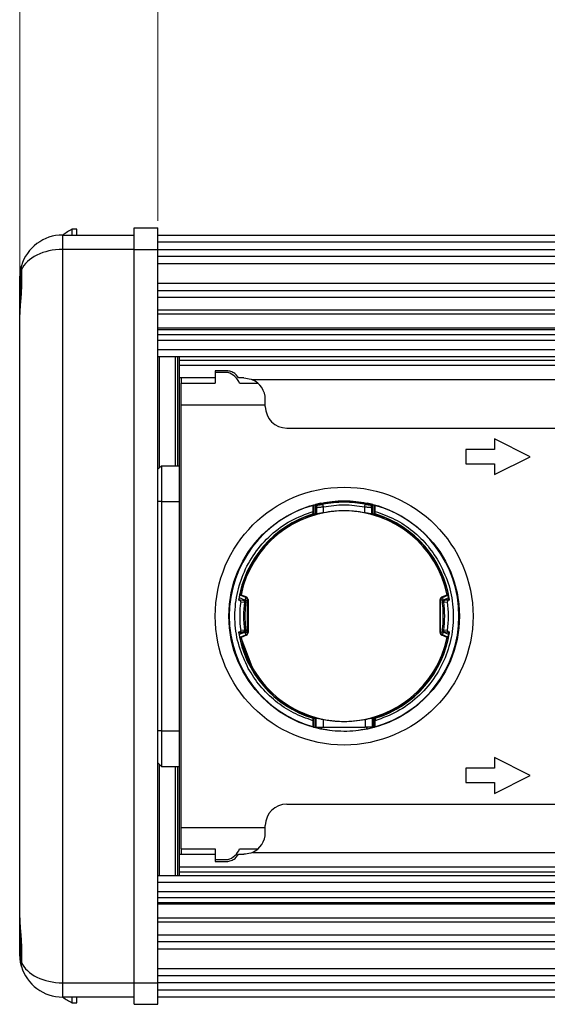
# Model space of a CAD drawing. Header units: millimetres. Extents: x 3 to 429, y 3 to 277.
# Tile 2 of 35: x 52 to 70, y 86 to 121. Entities that reach past the tile are written whole.
import ezdxf

# ---------------------------------------------------------------- set-up
doc = ezdxf.new("R2010")
doc.units = ezdxf.units.MM
doc.styles.add('SLDTEXTSTYLE0', font='TXT', dxfattribs={"width": 0.75})
doc.dimstyles.new('SLDDIMSTYLE0', dxfattribs={"dimtxt": 3.175, "dimasz": 3.556, "dimexe": 0, "dimexo": 0.0625, "dimgap": 0.79375, "dimtad": 0, "dimtih": 1, "dimtoh": 1, "dimlfac": 2, "dimrnd": 1e-09, "dimzin": 4, "dimdsep": 46, "dimtxsty": 'SLDTEXTSTYLE0', "dimblk1": 'CLOSED', "dimblk2": 'CLOSED', "dimsah": 1, "dimcen": 0.09, "dimadec": 0, "dimazin": 1, "dimtfac": 1, "dimtofl": 0, "dimtmove": 0, "dimatfit": 3, "dimldrblk": 'CLOSED', "dimfxl": 1, "dimfrac": 2, "dimtolj": 1, "dimtzin": 12, "dimarcsym": 0})

# ---------------------------------------------------------------- blocks, each defined once
blk = doc.blocks.new('_Closed')
at = {"color": 0, "linetype": 'ByBlock', "lineweight": -2}
for p, q in [((-1, 0.166667), (0, 0)), ((-1, 0.166667), (-1, -0.166667)), ((0, 0), (-1, -0.166667)), ((0, 0), (-1, 0))]:
    blk.add_line(p, q, dxfattribs=at)
blk = doc.blocks.new('_D')
at = {"color": 7, "linetype": 'Continuous', "lineweight": 0}
for p, q in [((56.752, 113.835), (56.752, 136.59)), ((201.752, 113.835), (201.752, 136.59)), ((56.752, 135.59), (115.046, 135.59)), ((201.752, 135.59), (141.897, 135.59))]:
    blk.add_line(p, q, dxfattribs=at)
at = {"color": 7, "linetype": 'Continuous', "lineweight": 18, "xscale": 3.556, "yscale": 3.556, "rotation": 180}
blk.add_blockref('_Closed', (56.752, 135.59, -7.125), dxfattribs=at)
at = {"color": 7, "linetype": 'Continuous', "lineweight": 18, "xscale": 3.556, "yscale": 3.556}
blk.add_blockref('_Closed', (201.752, 135.59, -7.125), dxfattribs=at)
at = {"color": 7, "linetype": 'Continuous', "lineweight": 18, "char_height": 3.175, "attachment_point": 1, "style": 'SLDTEXTSTYLE0'}
for s, insert in [('290.00', (122.02, 139.683)), ('ACTIVE AREA', (115.046, 134.642))]:
    blk.add_mtext(s, dxfattribs=dict(at, insert=insert))
blk = doc.blocks.new('_D_2')
at = {"color": 7, "linetype": 'Continuous', "lineweight": 0}
for p, q in [((51.927, 111.563), (51.927, 154.59)), ((206.577, 111.563), (206.577, 154.59)), ((51.927, 153.59), (122.02, 153.59)), ((206.577, 153.59), (134.923, 153.59))]:
    blk.add_line(p, q, dxfattribs=at)
at = {"color": 7, "linetype": 'Continuous', "lineweight": 18, "xscale": 3.556, "yscale": 3.556, "rotation": 180}
blk.add_blockref('_Closed', (51.927, 153.59, -7.125), dxfattribs=at)
at = {"color": 7, "linetype": 'Continuous', "lineweight": 18, "xscale": 3.556, "yscale": 3.556}
blk.add_blockref('_Closed', (206.577, 153.59, -7.125), dxfattribs=at)
at = {"color": 7, "linetype": 'Continuous', "lineweight": 18, "insert": (122.02, 155.163), "char_height": 3.175, "attachment_point": 1, "style": 'SLDTEXTSTYLE0'}
blk.add_mtext('309.30', dxfattribs=at)

msp = doc.modelspace()

# ---------------------------------------------------------------- linework, layer by layer
at = {"color": 7, "linetype": 'Continuous', "lineweight": 25}
for p, q in [((53.9274, 113.535), (53.7624, 113.535)), ((53.7624, 113.335), (53.7624, 113.535)), ((53.9274, 113.335), (53.9274, 113.535)), ((55.9274, 113.585), (56.7524, 113.585)), ((53.4274, 113.335), (53.4274, 112.835)), ((53.4274, 113.335), (55.9274, 113.335)), ((55.9274, 112.835), (55.9274, 113.335)), ((56.7524, 113.085), (56.7524, 113.335)), ((56.7524, 113.335), (201.7524, 113.335)), ((56.7524, 112.835), (56.7524, 113.085)), ((201.7524, 113.085), (56.7524, 113.085)), ((53.4274, 112.835), (53.4274, 87.235)), ((55.9274, 112.835), (53.4274, 112.835)), ((55.9274, 112.8353), (56.7524, 112.8353)), ((55.9274, 87.2346), (55.9274, 112.8353)), ((56.7524, 87.2346), (56.7524, 112.8353)), ((56.7524, 112.835), (201.7524, 112.835)), ((201.7524, 112.585), (56.7524, 112.585)), ((51.9581, 112.081), (51.9581, 111.635)), ((51.9889, 112.1183), (51.9889, 111.635)), ((201.7524, 112.335), (56.7524, 112.335)), ((51.9274, 111.635), (51.9274, 111.835)), ((51.9274, 111.835), (51.9581, 111.835)), ((51.9274, 110.5625), (51.9274, 111.635)), ((51.9274, 111.635), (51.9581, 111.635)), ((51.9889, 111.635), (51.9582, 111.635)), ((56.7524, 111.655), (201.7524, 111.655)), ((56.7524, 111.405), (201.7524, 111.405)), ((201.7524, 111.155), (56.7524, 111.155)), ((56.7524, 110.7236), (201.7524, 110.7236)), ((51.9274, 89.5074), (51.9274, 110.5625)), ((201.7524, 110.5687), (56.7524, 110.5687)), ((56.7524, 110.092), (201.7524, 110.092)), ((56.7524, 110.0352), (201.7524, 110.0352)), ((56.7524, 109.8684), (201.7524, 109.8684)), ((201.7524, 109.6519), (56.7524, 109.6519)), ((56.7524, 109.335), (201.7524, 109.335)), ((201.7524, 109.085), (56.7524, 109.085)), ((56.7966, 109.085), (56.7966, 105.2042)), ((57.3674, 105.285), (57.3674, 109.085)), ((57.4427, 105.285), (57.4427, 109.085)), ((57.5024, 108.9699), (57.5024, 109.085)), ((57.5024, 108.9699), (201.5024, 108.9699)), ((57.5024, 108.7842), (57.5024, 108.9699)), ((57.5024, 108.3475), (57.5024, 108.7842)), ((201.5024, 108.7842), (57.5024, 108.7842)), ((58.7524, 108.3475), (57.5024, 108.3475)), ((57.5024, 91.7225), (57.5024, 108.3475)), ((57.5649, 108.3475), (57.5649, 108.16)), ((59.1899, 108.5975), (58.7524, 108.5975)), ((58.7524, 108.5975), (58.7524, 108.3475)), ((59.1899, 108.535), (58.7524, 108.535)), ((58.7524, 108.3475), (58.7524, 108.16)), ((59.7524, 108.3475), (59.5649, 108.3475)), ((201.5024, 108.285), (60.0521, 108.285)), ((57.5649, 108.16), (58.7524, 108.16)), ((57.5649, 107.41), (57.5649, 108.16)), ((59.6024, 108.16), (60.2485, 108.16)), ((60.5024, 107.3475), (60.5024, 107.5975)), ((57.5649, 92.66), (57.5649, 107.41)), ((57.5649, 107.41), (60.5024, 107.41)), ((61.2524, 106.5975), (200.8774, 106.5975)), ((68.5024, 106.2225), (68.5024, 105.8475)), ((69.7524, 105.5975), (68.5024, 106.2225)), ((68.5024, 105.8475), (67.5024, 105.8475)), ((67.5024, 105.8475), (67.5024, 105.3475)), ((68.5024, 104.9725), (69.7524, 105.5975)), ((56.8774, 105.285), (56.7524, 105.16)), ((56.8774, 105.285), (56.8774, 104.035)), ((56.8774, 105.285), (57.5024, 105.285)), ((67.5024, 105.3475), (68.5024, 105.3475)), ((68.5024, 105.3475), (68.5024, 104.9725)), ((56.8774, 104.035), (56.7524, 104.035)), ((56.8774, 104.035), (57.5024, 104.035)), ((56.8774, 104.035), (56.8774, 96.035)), ((62.1999, 103.5972), (62.1999, 103.9127)), ((62.2498, 103.6107), (62.2498, 103.9268)), ((62.2524, 103.8299), (62.2849, 103.8175)), ((62.2849, 103.8175), (62.2849, 103.5964)), ((62.3293, 103.927), (62.3622, 103.9148)), ((62.4437, 103.9716), (62.4437, 103.9523)), ((62.534, 103.6426), (62.534, 103.8414)), ((63.9708, 103.6426), (63.9708, 103.8414)), ((64.0611, 103.9523), (64.0611, 103.9716)), ((64.1426, 103.9148), (64.1755, 103.927)), ((64.2199, 103.8175), (64.2524, 103.8299)), ((64.2199, 103.5964), (64.2199, 103.8175)), ((64.2549, 103.6107), (64.2549, 103.9268)), ((64.3049, 103.9127), (64.3049, 103.5972)), ((62.1683, 103.5987), (62.1683, 103.6885)), ((62.2524, 103.6114), (62.2524, 103.6076)), ((62.2849, 103.5964), (62.2524, 103.6076)), ((64.2524, 103.6076), (64.2199, 103.5964)), ((64.2524, 103.6076), (64.2524, 103.6114)), ((64.3365, 103.5987), (64.3365, 103.6885)), ((59.6295, 100.768), (59.6529, 100.7805)), ((59.8207, 100.6888), (59.6295, 100.768)), ((59.6529, 100.7805), (59.6539, 100.78)), ((59.6539, 100.78), (59.8402, 100.7018)), ((59.8402, 100.7018), (59.8207, 100.6888)), ((66.6646, 100.7018), (66.8508, 100.78)), ((66.6646, 100.7018), (66.6841, 100.6888)), ((66.6841, 100.6888), (66.8753, 100.768)), ((66.8508, 100.78), (66.8519, 100.7805)), ((59.5694, 100.6183), (59.782, 100.5846)), ((59.5898, 100.5897), (59.5694, 100.5929)), ((59.7462, 100.5814), (59.5898, 100.5897)), ((59.7825, 100.5965), (59.6059, 100.6697)), ((59.6433, 100.534), (59.7763, 100.5268)), ((59.8207, 100.6888), (59.7825, 100.5965)), ((59.7825, 100.5844), (59.7825, 100.5965)), ((59.821, 100.5275), (59.8237, 100.5279)), ((59.8231, 100.527), (59.8232, 100.5412)), ((59.8824, 100.5965), (59.9015, 100.6093)), ((59.8824, 99.4734), (59.8824, 100.5965)), ((59.9015, 100.6093), (59.9015, 99.4606)), ((66.6033, 99.4606), (66.6033, 100.6093)), ((66.6224, 100.5965), (66.6033, 100.6093)), ((66.6224, 99.4734), (66.6224, 100.5965)), ((66.6838, 100.5275), (66.681, 100.5279)), ((66.6816, 100.5415), (66.6817, 100.527)), ((66.7223, 100.5965), (66.6841, 100.6888)), ((66.8989, 100.6697), (66.7223, 100.5965)), ((66.7223, 100.5965), (66.7223, 100.5844)), ((66.9354, 100.6183), (66.7228, 100.5846)), ((66.7285, 100.5268), (66.8615, 100.534)), ((66.915, 100.5897), (66.7586, 100.5814)), ((66.9354, 100.5929), (66.915, 100.5897)), ((59.5694, 99.4516), (59.782, 99.4853)), ((59.5694, 99.477), (59.5898, 99.4803)), ((59.5898, 99.4803), (59.7462, 99.4886)), ((59.6059, 99.4002), (59.7825, 99.4734)), ((59.6295, 99.3019), (59.8207, 99.3811)), ((59.7763, 99.5431), (59.6433, 99.5359)), ((59.8402, 99.3681), (59.6539, 99.2899)), ((59.7825, 99.4734), (59.7825, 99.4855)), ((59.7825, 99.4734), (59.8824, 99.4734)), ((59.8207, 99.3811), (59.8402, 99.3681)), ((59.821, 99.5425), (59.8237, 99.542)), ((59.8232, 99.5284), (59.8231, 99.5429)), ((59.8824, 99.4734), (59.9015, 99.4606)), ((66.6033, 99.4606), (66.6224, 99.4734)), ((66.7223, 99.4734), (66.6224, 99.4734)), ((66.6841, 99.3811), (66.6646, 99.3681)), ((66.8508, 99.2899), (66.6646, 99.3681)), ((66.6838, 99.5425), (66.681, 99.542)), ((66.6817, 99.5429), (66.6816, 99.5287)), ((66.8753, 99.3019), (66.6841, 99.3811)), ((66.7223, 99.4855), (66.7223, 99.4734)), ((66.7223, 99.4734), (66.8989, 99.4002)), ((66.9354, 99.4516), (66.7228, 99.4853)), ((66.8615, 99.5359), (66.7285, 99.5431)), ((66.7586, 99.4886), (66.915, 99.4803)), ((66.915, 99.4803), (66.9354, 99.477)), ((59.6539, 99.2899), (59.6529, 99.2894)), ((59.6529, 99.2894), (60.0265, 98.2726)), ((66.8519, 99.2894), (66.8508, 99.2899)), ((66.8753, 99.3019), (66.8519, 99.2894)), ((62.1683, 96.3814), (62.1683, 96.4712)), ((62.1999, 96.4727), (62.1999, 96.1572)), ((62.2498, 96.4592), (62.2498, 96.1431)), ((62.2524, 96.4623), (62.2714, 96.4768)), ((62.2524, 96.4585), (62.2524, 96.4623)), ((62.2714, 96.4768), (62.2714, 96.162)), ((62.5211, 96.4299), (62.5211, 96.162)), ((63.9837, 96.4299), (63.9837, 96.162)), ((64.2334, 96.4768), (64.2524, 96.4623)), ((64.2334, 96.4768), (64.2334, 96.162)), ((64.2524, 96.4585), (64.2524, 96.4623)), ((64.2549, 96.4592), (64.2549, 96.1431)), ((64.3049, 96.4727), (64.3049, 96.1572)), ((64.3365, 96.4712), (64.3365, 96.3814)), ((56.8774, 96.035), (56.7524, 96.035)), ((56.8774, 96.035), (57.5024, 96.035)), ((56.8774, 96.035), (56.8774, 94.785)), ((62.2714, 96.162), (62.2524, 96.162)), ((62.4437, 96.162), (62.4437, 96.0983)), ((62.4742, 96.0919), (62.4742, 96.162)), ((62.5211, 96.162), (63.9837, 96.162)), ((64.0306, 96.162), (64.0306, 96.0919)), ((64.0611, 96.0983), (64.0611, 96.162)), ((64.2524, 96.162), (64.2334, 96.162)), ((56.8774, 94.785), (56.7524, 94.91)), ((56.7966, 94.8657), (56.7966, 90.985)), ((69.7524, 94.4725), (68.5024, 95.0975)), ((68.5024, 95.0975), (68.5024, 94.7225)), ((56.8774, 94.785), (57.5024, 94.785)), ((57.3674, 90.985), (57.3674, 94.785)), ((57.4427, 90.985), (57.4427, 94.785)), ((68.5024, 94.7225), (67.5024, 94.7225)), ((67.5024, 94.7225), (67.5024, 94.2225)), ((67.5024, 94.2225), (68.5024, 94.2225)), ((68.5024, 93.8475), (69.7524, 94.4725)), ((68.5024, 94.2225), (68.5024, 93.8475)), ((61.2524, 93.4725), (200.8774, 93.4725)), ((57.5649, 92.66), (60.5024, 92.66)), ((57.5649, 91.91), (57.5649, 92.66)), ((60.5024, 92.4725), (60.5024, 92.7225)), ((57.5649, 91.91), (58.7524, 91.91)), ((57.5649, 91.91), (57.5649, 91.7225)), ((58.7524, 91.91), (58.7524, 91.7225)), ((59.6024, 91.91), (60.2485, 91.91)), ((60.0521, 91.785), (201.5024, 91.785)), ((57.5024, 91.2857), (57.5024, 91.7225)), ((57.5024, 91.7225), (58.7524, 91.7225)), ((58.7524, 91.7225), (58.7524, 91.4725)), ((58.7524, 91.535), (59.1899, 91.535)), ((58.7524, 91.4725), (59.1899, 91.4725)), ((59.5649, 91.7225), (59.7524, 91.7225)), ((57.5024, 91.2857), (201.5024, 91.2857)), ((57.5024, 91.1), (57.5024, 91.2857)), ((201.5024, 91.1), (57.5024, 91.1)), ((57.5024, 90.985), (57.5024, 91.1)), ((56.7524, 90.985), (201.7524, 90.985)), ((201.7524, 90.735), (56.7524, 90.735)), ((56.7524, 90.418), (201.7524, 90.418)), ((201.7524, 90.2015), (56.7524, 90.2015)), ((56.7524, 90.0347), (201.7524, 90.0347)), ((201.7524, 89.9779), (56.7524, 89.9779)), ((51.9274, 88.435), (51.9274, 89.5074)), ((56.7524, 89.5012), (201.7524, 89.5012)), ((201.7524, 89.3463), (56.7524, 89.3463)), ((56.7524, 88.915), (201.7524, 88.915)), ((51.9274, 88.235), (51.9274, 88.435)), ((51.9274, 88.435), (51.9581, 88.435)), ((51.9581, 88.435), (51.9581, 87.9889)), ((51.9889, 88.435), (51.9582, 88.435)), ((51.9889, 88.435), (51.9889, 87.9516)), ((201.7524, 88.665), (56.7524, 88.665)), ((201.7524, 88.415), (56.7524, 88.415)), ((51.9274, 88.235), (51.9581, 88.235)), ((56.7524, 87.735), (201.7524, 87.735)), ((56.7524, 87.485), (201.7524, 87.485)), ((53.4274, 87.235), (53.4274, 86.735)), ((53.4274, 87.235), (55.9274, 87.235)), ((55.9274, 86.735), (55.9274, 87.235)), ((55.9274, 87.2346), (56.7524, 87.2346)), ((201.7524, 87.235), (56.7524, 87.235)), ((56.7524, 86.985), (56.7524, 87.235)), ((56.7524, 86.735), (56.7524, 86.985)), ((56.7524, 86.985), (201.7524, 86.985)), ((55.9274, 86.735), (53.4274, 86.735)), ((53.7624, 86.535), (53.7624, 86.735)), ((53.9274, 86.535), (53.9274, 86.735)), ((201.7524, 86.735), (56.7524, 86.735)), ((53.7624, 86.535), (53.9274, 86.535)), ((55.9274, 86.485), (56.7524, 86.485))]:
    msp.add_line(p, q, dxfattribs=at)
at = {"color": 7, "linetype": 'Continuous', "lineweight": 25, "flags": 128}
for points in [[(51.9274, 111.835), (51.9562, 112.1276), (51.9889, 112.26)], [(59.5881, 100.6153), (59.5904, 100.63), (59.6277, 100.8256)], [(66.9167, 100.6153), (66.9143, 100.63), (66.8771, 100.8256)], [(59.6277, 99.2443), (59.5904, 99.4399), (59.5881, 99.4546)], [(66.8771, 99.2443), (66.9143, 99.4399), (66.9167, 99.4546)], [(51.9889, 87.81), (51.9562, 87.9423), (51.9274, 88.235)]]:
    msp.add_lwpolyline(points, dxfattribs=at)
at = {"color": 7, "linetype": 'Continuous', "lineweight": 25}
for radius in [4.5, 4.025]:
    msp.add_circle((63.2524, 100.035), radius, dxfattribs=at)
for centre, radius, start, end in [((54.6906, 111.635), 2.1146, 116.03726, 126.49306), ((53.4274, 111.835), 1.5, 90, 163.54075), ((52.4581, 112.081), 0.5, 165.7582, 180), ((52.237, 112.1891), 0.2581, 164.06899, 195.93101), ((59.0198, 107.9335), 0.625, 21.24012, 74.2125), ((59.7524, 107.5975), 0.75, 0, 66.44354), ((61.2524, 107.3475), 0.75, 180, 270), ((63.2524, 100.035), 4.011, 105.52787, 254.47213), ((63.2524, 100.035), 4.0189, 101.60905, 104.44555), ((63.2524, 100.035), 3.9735, 79.31182, 100.68818), ((63.2524, 100.035), 4.0189, 75.55445, 78.39095), ((63.2524, 100.035), 4.011, 285.52787, 74.47213), ((63.2524, 100.035), 3.725, 106.91928, 171.38584), ((63.2524, 100.035), 3.6759, 11.7013, 168.2987), ((63.2524, 100.035), 3.6748, 11.69782, 168.30219), ((63.2524, 100.035), 3.7121, 105.62796, 164.09199), ((63.2524, 100.035), 3.7121, 15.90801, 74.37204), ((63.2524, 100.035), 3.725, 8.61416, 73.08072), ((63.2524, 100.035), 3.72, 166.13616, 171.00098), ((59.8013, 100.6095), 0.1002, 359.9054, 67.14314), ((66.7035, 100.6095), 0.1002, 112.85686, 180.0946), ((63.2524, 100.035), 3.72, 8.99902, 13.86384), ((63.2524, 100.035), 3.6434, 172.12777, 187.87223), ((63.2524, 100.035), 3.5107, 171.94652, 188.05348), ((63.2524, 100.035), 3.4639, 171.8182, 180), ((63.2524, 100.035), 3.4639, 351.82445, 8.20899), ((63.2524, 100.035), 3.5107, 351.94652, 8.05348), ((63.2524, 100.035), 3.6434, 352.12777, 7.87223), ((63.2524, 100.035), 3.4639, 180, 188.17117), ((63.2524, 100.035), 3.725, 188.61416, 253.08072), ((63.2524, 100.035), 3.72, 188.99902, 193.86384), ((59.8013, 99.4604), 0.1002, 292.85686, 0.0946), ((63.2524, 100.035), 3.725, 286.91928, 351.38584), ((66.7035, 99.4604), 0.1002, 179.9054, 247.14314), ((63.2524, 100.035), 3.72, 346.13616, 351.00098), ((63.2524, 100.035), 3.6748, 191.69782, 348.30219), ((63.2524, 100.035), 3.7121, 195.90801, 254.37204), ((63.2524, 100.035), 3.6759, 208.64789, 348.2987), ((63.2524, 100.035), 3.7121, 285.62796, 340.11804), ((63.2524, 100.035), 4.0189, 255.55445, 258.39095), ((63.2524, 100.035), 4.0189, 281.60905, 284.44555), ((61.2524, 92.7225), 0.75, 90, 180), ((59.7524, 92.4725), 0.75, 293.55646, 0), ((59.0198, 92.1364), 0.625, 285.7875, 338.75988), ((52.4581, 87.9889), 0.5, 180, 194.2418), ((52.237, 87.8808), 0.2581, 164.06899, 195.93101), ((53.4274, 88.235), 1.5, 196.45925, 270), ((54.6906, 88.435), 2.1146, 233.50694, 243.96274)]:
    msp.add_arc(centre, radius, start, end, dxfattribs=at)
for centre, major_axis, ratio, start_param, end_param in [((53.4274, 111.835), (1.5, 0), 0.6666667, 1.5707963, 2.8543246), ((64.889, 100.035), (4.9137, 0), 0.9429048, 2.1498795, 2.1550634), ((61.6158, 100.035), (4.9137, 0), 0.9429048, 0.9865292, 0.9917132), ((61.9922, 100.035), (3.7837, 0), 0.9429048, 1.5158714, 1.5242291), ((64.5126, 100.035), (3.7837, 0), 0.9429048, 1.6173636, 1.6257212), ((63.1315, 99.2715), (0.6061, 3.8265), 0.9798953, 1.369953, 1.3765393), ((63.3733, 99.2715), (-0.6061, 3.8265), 0.9798953, 4.906646, 4.9132323), ((63.1315, 100.7984), (-0.6061, 3.8265), 0.9798953, 1.7650534, 1.7716397), ((63.3733, 100.7984), (0.6061, 3.8265), 0.9798953, 4.5115456, 4.5181319), ((61.9922, 100.035), (3.7837, 0), 0.9429048, 4.7589562, 4.7673139), ((64.5126, 100.035), (3.7837, 0), 0.9429048, 4.6574641, 4.6658218), ((64.889, 100.035), (4.9137, 0), 0.9429048, 4.1281219, 4.1333058), ((61.6158, 100.035), (4.9137, 0), 0.9429048, 5.2914721, 5.2966561), ((53.4274, 88.235), (1.5, 0), 0.6666667, 3.4288608, 4.712389)]:
    msp.add_ellipse(centre, major_axis=major_axis, ratio=ratio, start_param=start_param, end_param=end_param, dxfattribs=at)
for points, knots in [([(55.9274, 112.8353), (55.9274, 112.9335), (55.9274, 113.13), (55.9274, 113.3778), (55.9274, 113.5512), (55.9274, 113.5737), (55.9274, 113.585)], [0, 0, 0, 0, 0.250001, 0.5, 0.749999, 1, 1, 1, 1]), ([(56.7524, 112.8353), (56.7524, 112.9335), (56.7524, 113.13), (56.7524, 113.3778), (56.7524, 113.5512), (56.7524, 113.5737), (56.7524, 113.585)], [0, 0, 0, 0, 0.250001, 0.5, 0.749999, 1, 1, 1, 1]), ([(51.9889, 112.1183), (51.9837, 112.1124), (51.9714, 112.0981), (51.9603, 112.0838), (51.9588, 112.0818), (51.9581, 112.081)], [0, 0, 0, 0, 0.28211844, 0.67812971, 1, 1, 1, 1]), ([(51.9735, 112.204), (51.9736, 112.2045), (51.9739, 112.2054), (51.9762, 112.2144), (51.9809, 112.2326), (51.9863, 112.2513), (51.9889, 112.26)], [0, 0, 0, 0, 0.1639046, 0.2590441, 0.6546862, 1, 1, 1, 1]), ([(51.9889, 111.635), (51.9883, 111.5799), (51.9858, 111.3296), (51.9437, 110.9465), (51.9322, 110.676), (51.9274, 110.5625)], [0, 0, 0, 0, 0.14067, 0.6393642, 1, 1, 1, 1]), ([(51.9551, 111.6351), (51.9548, 111.5136), (51.9541, 111.2138), (51.9267, 110.8561), (51.9305, 110.6265), (51.9315, 110.5639)], [0, 0, 0, 0, 0.3312393, 0.8177644, 1, 1, 1, 1]), ([(59.5649, 108.3475), (59.5333, 108.3922), (59.4702, 108.4814), (59.3385, 108.5657), (59.2375, 108.5873), (59.1899, 108.5975)], [0, 0, 0, 0, 0.34690835, 0.69193209, 1, 1, 1, 1]), ([(59.7524, 108.3475), (59.8377, 108.3401), (59.9409, 108.3311), (60.0356, 108.2918), (60.0521, 108.285)], [0, 0, 0, 0, 0.8259257, 1, 1, 1, 1]), ([(62.1683, 103.6885), (62.1684, 103.7129), (62.1687, 103.7617), (62.1706, 103.8264), (62.1735, 103.8742), (62.1764, 103.896), (62.1781, 103.8987), (62.1786, 103.8995)], [0, 0, 0, 0, 0.2293941, 0.4588774, 0.6851985, 0.9035664, 1, 1, 1, 1]), ([(62.1999, 103.9127), (62.2007, 103.913), (62.2024, 103.9137), (62.2114, 103.9164), (62.2242, 103.92), (62.2378, 103.9237), (62.2466, 103.926), (62.2498, 103.9268)], [0, 0, 0, 0, 0.2138317, 0.4275033, 0.6454717, 0.8708224, 1, 1, 1, 1]), ([(62.3293, 103.927), (62.3187, 103.9234), (62.2974, 103.9163), (62.2728, 103.8928), (62.2554, 103.8635), (62.2534, 103.8411), (62.2524, 103.8299)], [0, 0, 0, 0, 0.2492194, 0.4995954, 0.7490587, 1, 1, 1, 1]), ([(62.3622, 103.9148), (62.3503, 103.9107), (62.3266, 103.9023), (62.302, 103.8762), (62.2875, 103.847), (62.2858, 103.8274), (62.2849, 103.8175)], [0, 0, 0, 0, 0.279717, 0.5594473, 0.7797235, 1, 1, 1, 1]), ([(62.534, 103.8414), (62.5151, 103.8393), (62.4798, 103.8354), (62.4214, 103.829), (62.3585, 103.8221), (62.3027, 103.8171), (62.2907, 103.8174), (62.2849, 103.8175)], [0, 0, 0, 0, 0.1530745, 0.2873766, 0.4989578, 0.7574417, 1, 1, 1, 1]), ([(62.3622, 103.9148), (62.3658, 103.9147), (62.373, 103.9143), (62.4102, 103.9203), (62.4587, 103.9289), (62.4965, 103.936), (62.5154, 103.9395)], [0, 0, 0, 0, 0.2463779, 0.4959479, 0.7464169, 1, 1, 1, 1]), ([(62.4437, 103.9716), (62.4494, 103.9728), (62.4604, 103.9751), (62.4697, 103.977), (62.4742, 103.978)], [0, 0, 0, 0, 0.523454, 1, 1, 1, 1]), ([(62.4742, 103.978), (62.5932, 103.9999), (62.8313, 104.0438), (63.2561, 104.0663), (63.6787, 104.0429), (63.9124, 103.9998), (64.0306, 103.978)], [0, 0, 0, 0, 0.2521594, 0.5046759, 0.7493403, 1, 1, 1, 1]), ([(64.2199, 103.8175), (64.2141, 103.8174), (64.2021, 103.8171), (64.1462, 103.8221), (64.0834, 103.829), (64.025, 103.8354), (63.9896, 103.8393), (63.9708, 103.8414)], [0, 0, 0, 0, 0.242539, 0.5010446, 0.7125906, 0.8469006, 1, 1, 1, 1]), ([(63.9893, 103.9395), (64.0083, 103.936), (64.0461, 103.9289), (64.0945, 103.9203), (64.1318, 103.9143), (64.139, 103.9147), (64.1426, 103.9148)], [0, 0, 0, 0, 0.2535272, 0.5040433, 0.7535691, 1, 1, 1, 1]), ([(64.0306, 103.978), (64.0355, 103.9769), (64.0449, 103.975), (64.0559, 103.9727), (64.0611, 103.9716)], [0, 0, 0, 0, 0.5210258, 1, 1, 1, 1]), ([(64.2199, 103.8175), (64.2185, 103.83), (64.2157, 103.8551), (64.1958, 103.8849), (64.1707, 103.9057), (64.1519, 103.9118), (64.1426, 103.9148)], [0, 0, 0, 0, 0.279717, 0.5594473, 0.7797235, 1, 1, 1, 1]), ([(64.2524, 103.8299), (64.2514, 103.8411), (64.2494, 103.8634), (64.2321, 103.8927), (64.2075, 103.9164), (64.1862, 103.9234), (64.1755, 103.927)], [0, 0, 0, 0, 0.2493632, 0.5002247, 0.7491986, 1, 1, 1, 1]), ([(64.2549, 103.9268), (64.2607, 103.9253), (64.2723, 103.9223), (64.2876, 103.918), (64.2989, 103.9148), (64.3039, 103.9132), (64.3047, 103.9128), (64.3049, 103.9127)], [0, 0, 0, 0, 0.2317615, 0.4636008, 0.6927204, 0.9146968, 1, 1, 1, 1]), ([(64.3365, 103.6885), (64.3363, 103.7129), (64.3361, 103.7617), (64.3341, 103.8264), (64.3313, 103.8742), (64.3284, 103.896), (64.3267, 103.8987), (64.3262, 103.8995)], [0, 0, 0, 0, 0.2293941, 0.4588774, 0.6851985, 0.9035664, 1, 1, 1, 1]), ([(59.9079, 98.2079), (59.7896, 98.4617), (59.55, 98.9757), (59.4166, 99.827), (59.4642, 100.6823), (59.7009, 101.4997), (60.1092, 102.2463), (60.6784, 102.8865), (61.3732, 103.3963), (61.9055, 103.5919), (62.1683, 103.6885)], [0, 0, 0, 0, 0.1234359, 0.25, 0.3765641, 0.5, 0.6234359, 0.75, 0.8765641, 1, 1, 1, 1]), ([(62.1999, 103.5972), (62.2007, 103.5973), (62.2023, 103.5976), (62.2112, 103.6), (62.2237, 103.6034), (62.2374, 103.6072), (62.2464, 103.6098), (62.2498, 103.6107)], [0, 0, 0, 0, 0.2112017, 0.4222688, 0.6371328, 0.8602627, 1, 1, 1, 1]), ([(62.534, 103.6426), (62.5121, 103.6383), (62.4684, 103.6295), (62.4026, 103.6159), (62.3439, 103.6041), (62.2987, 103.5959), (62.2895, 103.5962), (62.2849, 103.5964)], [0, 0, 0, 0, 0.17869499, 0.35713024, 0.57647669, 0.78879232, 1, 1, 1, 1]), ([(64.2199, 103.5964), (64.2153, 103.5962), (64.2061, 103.5959), (64.1607, 103.6041), (64.1021, 103.616), (64.0364, 103.6295), (63.9927, 103.6383), (63.9708, 103.6426)], [0, 0, 0, 0, 0.2114806, 0.4241481, 0.6432328, 0.82138, 1, 1, 1, 1]), ([(65.0547, 103.2651), (65.0169, 103.2902), (64.7739, 103.4521), (64.4912, 103.5364), (64.2524, 103.6076)], [0, 0, 0, 0, 0.1552952, 1, 1, 1, 1]), ([(64.2549, 103.6107), (64.2607, 103.6091), (64.2723, 103.6059), (64.2876, 103.6016), (64.2989, 103.5985), (64.3039, 103.5973), (64.3047, 103.5972), (64.3049, 103.5972)], [0, 0, 0, 0, 0.23283583, 0.46582608, 0.6941215, 0.91342554, 1, 1, 1, 1]), ([(64.3365, 103.6885), (64.5685, 103.6053), (65.0372, 103.4374), (65.6612, 103.016), (66.2042, 102.4945), (66.4668, 102.0715), (66.5969, 101.862)], [0, 0, 0, 0, 0.24759373, 0.5, 0.75240627, 1, 1, 1, 1]), ([(66.5969, 101.862), (66.7152, 101.6082), (66.9548, 101.0942), (67.0882, 100.2429), (67.0406, 99.3876), (66.8039, 98.5702), (66.3956, 97.8236), (65.8263, 97.1834), (65.1316, 96.6736), (64.5993, 96.478), (64.3365, 96.3814)], [0, 0, 0, 0, 0.1234359, 0.25, 0.3765641, 0.5, 0.6234359, 0.75, 0.8765641, 1, 1, 1, 1]), ([(59.6569, 100.9876), (59.6633, 101.0043), (59.6718, 101.0264), (59.6804, 101.0473), (59.6824, 101.0524)], [0, 0, 0, 0, 0.7566294, 1, 1, 1, 1]), ([(66.7728, 101.1052), (66.7721, 101.106), (66.7691, 101.1095), (66.7629, 101.1132), (66.758, 101.116)], [0, 0, 0, 0, 0.2294009, 1, 1, 1, 1]), ([(66.8479, 100.9876), (66.8415, 101.0043), (66.833, 101.0264), (66.8244, 101.0473), (66.8223, 101.0524)], [0, 0, 0, 0, 0.7566294, 1, 1, 1, 1]), ([(59.6569, 100.9877), (59.6567, 100.9872), (59.6564, 100.9862), (59.655, 100.9813), (59.652, 100.9704), (59.647, 100.9512), (59.643, 100.9353), (59.6408, 100.9263)], [0, 0, 0, 0, 0.069915, 0.161748, 0.3131791, 0.6139736, 1, 1, 1, 1]), ([(66.864, 100.9263), (66.862, 100.9344), (66.858, 100.9506), (66.8531, 100.9693), (66.85, 100.9807), (66.8485, 100.9859), (66.8481, 100.9872), (66.8479, 100.9877)], [0, 0, 0, 0, 0.3482031, 0.6990838, 0.8099419, 0.9217427, 1, 1, 1, 1]), ([(59.6433, 100.534), (59.6435, 100.5386), (59.6438, 100.5477), (59.6381, 100.5608), (59.6276, 100.5737), (59.6111, 100.5846), (59.5969, 100.588), (59.5898, 100.5897)], [0, 0, 0, 0, 0.1600002, 0.3195816, 0.4884456, 0.7431787, 1, 1, 1, 1]), ([(59.782, 100.5846), (59.7808, 100.5832), (59.7783, 100.5803), (59.7569, 100.581), (59.7462, 100.5814)], [0, 0, 0, 0, 0.5003249, 1, 1, 1, 1]), ([(59.7462, 100.5814), (59.7513, 100.5793), (59.7616, 100.5751), (59.7716, 100.5602), (59.7768, 100.5434), (59.7765, 100.5323), (59.7763, 100.5268)], [0, 0, 0, 0, 0.2796416, 0.559309, 0.7796541, 1, 1, 1, 1]), ([(59.7763, 100.5268), (59.7887, 100.526), (59.8136, 100.5245), (59.8185, 100.5265), (59.821, 100.5275)], [0, 0, 0, 0, 0.4964041, 1, 1, 1, 1]), ([(59.8237, 100.5279), (59.8239, 100.5344), (59.8243, 100.5475), (59.8154, 100.5654), (59.801, 100.5793), (59.7883, 100.5828), (59.782, 100.5846)], [0, 0, 0, 0, 0.2497881, 0.4997481, 0.7498291, 1, 1, 1, 1]), ([(66.681, 100.5279), (66.6809, 100.5344), (66.6805, 100.5475), (66.6894, 100.5654), (66.7038, 100.5793), (66.7164, 100.5828), (66.7228, 100.5846)], [0, 0, 0, 0, 0.2497881, 0.4997481, 0.7498291, 1, 1, 1, 1]), ([(66.7285, 100.5268), (66.7161, 100.526), (66.6912, 100.5245), (66.6862, 100.5265), (66.6838, 100.5275)], [0, 0, 0, 0, 0.4964041, 1, 1, 1, 1]), ([(66.7228, 100.5846), (66.724, 100.5832), (66.7265, 100.5803), (66.7479, 100.581), (66.7586, 100.5814)], [0, 0, 0, 0, 0.50032494, 1, 1, 1, 1]), ([(66.7586, 100.5814), (66.7535, 100.5793), (66.7432, 100.5751), (66.7331, 100.5602), (66.728, 100.5434), (66.7283, 100.5323), (66.7285, 100.5268)], [0, 0, 0, 0, 0.2796416, 0.559309, 0.7796541, 1, 1, 1, 1]), ([(66.915, 100.5897), (66.9067, 100.5876), (66.8918, 100.5839), (66.8747, 100.5715), (66.8648, 100.5577), (66.8608, 100.5449), (66.8613, 100.5371), (66.8615, 100.534)], [0, 0, 0, 0, 0.2970859, 0.5382501, 0.7280315, 0.8886206, 1, 1, 1, 1]), ([(59.5898, 99.4803), (59.598, 99.4823), (59.613, 99.486), (59.6301, 99.4985), (59.64, 99.5122), (59.644, 99.525), (59.6435, 99.5328), (59.6433, 99.5359)], [0, 0, 0, 0, 0.2970859, 0.5382501, 0.7280315, 0.8886206, 1, 1, 1, 1]), ([(59.7462, 99.4886), (59.7513, 99.4906), (59.7616, 99.4948), (59.7716, 99.5097), (59.7768, 99.5265), (59.7765, 99.5376), (59.7763, 99.5431)], [0, 0, 0, 0, 0.2796416, 0.559309, 0.7796541, 1, 1, 1, 1]), ([(59.782, 99.4853), (59.7808, 99.4867), (59.7783, 99.4896), (59.7569, 99.4889), (59.7462, 99.4886)], [0, 0, 0, 0, 0.5003249, 1, 1, 1, 1]), ([(59.7763, 99.5431), (59.7887, 99.5439), (59.8136, 99.5454), (59.8185, 99.5435), (59.821, 99.5425)], [0, 0, 0, 0, 0.4964041, 1, 1, 1, 1]), ([(59.8237, 99.542), (59.8239, 99.5355), (59.8243, 99.5224), (59.8154, 99.5045), (59.801, 99.4906), (59.7883, 99.4871), (59.782, 99.4853)], [0, 0, 0, 0, 0.2497881, 0.4997481, 0.7498291, 1, 1, 1, 1]), ([(66.681, 99.542), (66.6809, 99.5355), (66.6805, 99.5224), (66.6894, 99.5045), (66.7038, 99.4906), (66.7164, 99.4871), (66.7228, 99.4853)], [0, 0, 0, 0, 0.24978811, 0.49974811, 0.74982912, 1, 1, 1, 1]), ([(66.7285, 99.5431), (66.7161, 99.5439), (66.6912, 99.5454), (66.6862, 99.5435), (66.6838, 99.5425)], [0, 0, 0, 0, 0.4964041, 1, 1, 1, 1]), ([(66.7228, 99.4853), (66.724, 99.4867), (66.7265, 99.4896), (66.7479, 99.4889), (66.7586, 99.4886)], [0, 0, 0, 0, 0.5003249, 1, 1, 1, 1]), ([(66.7586, 99.4886), (66.7535, 99.4906), (66.7432, 99.4948), (66.7331, 99.5097), (66.728, 99.5265), (66.7283, 99.5376), (66.7285, 99.5431)], [0, 0, 0, 0, 0.2796416, 0.559309, 0.7796541, 1, 1, 1, 1]), ([(66.8615, 99.5359), (66.8613, 99.5314), (66.861, 99.5222), (66.8666, 99.5091), (66.8772, 99.4962), (66.8937, 99.4853), (66.9079, 99.4819), (66.915, 99.4803)], [0, 0, 0, 0, 0.1600002, 0.3195816, 0.4884456, 0.7431787, 1, 1, 1, 1]), ([(59.6408, 99.1436), (59.6428, 99.1355), (59.6468, 99.1193), (59.6517, 99.1006), (59.6548, 99.0892), (59.6563, 99.084), (59.6567, 99.0827), (59.6569, 99.0822)], [0, 0, 0, 0, 0.3482031, 0.6990838, 0.8099419, 0.9217427, 1, 1, 1, 1]), ([(59.6569, 99.0823), (59.6633, 99.0656), (59.6718, 99.0435), (59.6804, 99.0226), (59.6824, 99.0175)], [0, 0, 0, 0, 0.7566294, 1, 1, 1, 1]), ([(66.8479, 99.0822), (66.8481, 99.0827), (66.8484, 99.0837), (66.8498, 99.0886), (66.8528, 99.0995), (66.8578, 99.1187), (66.8618, 99.1346), (66.864, 99.1436)], [0, 0, 0, 0, 0.069915, 0.161748, 0.3131791, 0.6139736, 1, 1, 1, 1]), ([(62.1683, 96.3814), (61.9362, 96.4646), (61.4675, 96.6325), (60.8436, 97.0539), (60.3006, 97.5754), (60.038, 97.9984), (59.9079, 98.2079)], [0, 0, 0, 0, 0.24759373, 0.5, 0.75240627, 1, 1, 1, 1]), ([(61.4501, 96.8048), (61.4878, 96.7797), (61.7309, 96.6178), (62.0136, 96.5335), (62.2524, 96.4623)], [0, 0, 0, 0, 0.1552952, 1, 1, 1, 1]), ([(62.1786, 96.1704), (62.1775, 96.1733), (62.1752, 96.1792), (62.1721, 96.2155), (62.1698, 96.268), (62.1685, 96.3265), (62.1684, 96.3657), (62.1683, 96.3814)], [0, 0, 0, 0, 0.2085929, 0.4169983, 0.6303325, 0.8518009, 1, 1, 1, 1]), ([(62.2498, 96.4592), (62.2441, 96.4608), (62.2325, 96.464), (62.2171, 96.4683), (62.2059, 96.4714), (62.2008, 96.4726), (62.2001, 96.4727), (62.1999, 96.4727)], [0, 0, 0, 0, 0.2328358, 0.4658261, 0.6941215, 0.9134255, 1, 1, 1, 1]), ([(62.2714, 96.4768), (62.2754, 96.4772), (62.2833, 96.478), (62.3296, 96.4694), (62.3892, 96.4571), (62.4552, 96.4433), (62.4991, 96.4343), (62.5211, 96.4299)], [0, 0, 0, 0, 0.2164748, 0.4341352, 0.6496148, 0.8245699, 1, 1, 1, 1]), ([(63.9837, 96.4299), (64.0057, 96.4343), (64.0496, 96.4433), (64.1157, 96.4572), (64.1753, 96.4694), (64.2215, 96.478), (64.2294, 96.4772), (64.2334, 96.4768)], [0, 0, 0, 0, 0.1754926, 0.3505671, 0.5663158, 0.7837259, 1, 1, 1, 1]), ([(64.3049, 96.4727), (64.3041, 96.4726), (64.3025, 96.4723), (64.2936, 96.4699), (64.281, 96.4665), (64.2674, 96.4627), (64.2584, 96.4602), (64.2549, 96.4592)], [0, 0, 0, 0, 0.2112017, 0.4222688, 0.6371328, 0.8602627, 1, 1, 1, 1]), ([(64.3262, 96.1704), (64.3273, 96.1733), (64.3296, 96.1792), (64.3327, 96.2155), (64.335, 96.268), (64.3363, 96.3265), (64.3364, 96.3657), (64.3365, 96.3814)], [0, 0, 0, 0, 0.20859292, 0.41699835, 0.63033252, 0.85180086, 1, 1, 1, 1]), ([(62.2498, 96.1431), (62.2441, 96.1446), (62.2325, 96.1476), (62.2172, 96.1519), (62.2059, 96.1551), (62.2008, 96.1567), (62.2001, 96.1571), (62.1999, 96.1572)], [0, 0, 0, 0, 0.2317615, 0.4636008, 0.6927204, 0.9146968, 1, 1, 1, 1]), ([(62.4742, 96.0919), (62.4693, 96.093), (62.4599, 96.0949), (62.4489, 96.0972), (62.4437, 96.0983)], [0, 0, 0, 0, 0.5210258, 1, 1, 1, 1]), ([(64.0306, 96.0919), (63.9116, 96.07), (63.6735, 96.0261), (63.2487, 96.0037), (62.826, 96.027), (62.5924, 96.0701), (62.4742, 96.0919)], [0, 0, 0, 0, 0.2521594, 0.5046759, 0.7493403, 1, 1, 1, 1]), ([(64.0611, 96.0983), (64.0554, 96.0971), (64.0443, 96.0948), (64.035, 96.0929), (64.0306, 96.0919)], [0, 0, 0, 0, 0.523454, 1, 1, 1, 1]), ([(64.3049, 96.1572), (64.3041, 96.1569), (64.3024, 96.1562), (64.2934, 96.1535), (64.2806, 96.1499), (64.267, 96.1462), (64.2582, 96.144), (64.2549, 96.1431)], [0, 0, 0, 0, 0.2138317, 0.4275033, 0.6454717, 0.8708224, 1, 1, 1, 1]), ([(60.0521, 91.785), (59.971, 91.7577), (59.8728, 91.7246), (59.7702, 91.7228), (59.7524, 91.7225)], [0, 0, 0, 0, 0.8259292, 1, 1, 1, 1]), ([(59.1899, 91.4725), (59.2429, 91.4843), (59.3485, 91.5078), (59.4773, 91.5963), (59.5365, 91.6815), (59.5649, 91.7225)], [0, 0, 0, 0, 0.3432312, 0.6843108, 1, 1, 1, 1]), ([(51.9274, 89.5074), (51.9284, 89.457), (51.9321, 89.2637), (51.9749, 88.9096), (51.9846, 88.5813), (51.9889, 88.435)], [0, 0, 0, 0, 0.1635352, 0.6272224, 1, 1, 1, 1]), ([(51.9295, 89.5062), (51.9311, 89.3791), (51.9345, 89.0931), (51.9571, 88.7305), (51.9563, 88.4987), (51.9561, 88.4349)], [0, 0, 0, 0, 0.3672003, 0.8258925, 1, 1, 1, 1]), ([(51.9889, 87.9516), (51.9837, 87.9576), (51.9714, 87.9718), (51.9603, 87.9861), (51.9588, 87.9881), (51.9581, 87.9889)], [0, 0, 0, 0, 0.28211844, 0.67812971, 1, 1, 1, 1]), ([(51.9889, 87.81), (51.9863, 87.8186), (51.981, 87.8373), (51.9757, 87.8572), (51.9737, 87.8653), (51.9735, 87.8658), (51.9735, 87.8659)], [0, 0, 0, 0, 0.3452697, 0.74086132, 0.91081387, 1, 1, 1, 1]), ([(55.9274, 86.485), (55.9274, 86.4962), (55.9274, 86.5187), (55.9274, 86.6921), (55.9274, 86.9399), (55.9274, 87.1364), (55.9274, 87.2346)], [0, 0, 0, 0, 0.250001, 0.5, 0.749999, 1, 1, 1, 1]), ([(56.7524, 86.485), (56.7524, 86.4962), (56.7524, 86.5187), (56.7524, 86.6921), (56.7524, 86.9399), (56.7524, 87.1364), (56.7524, 87.2346)], [0, 0, 0, 0, 0.250001, 0.5, 0.749999, 1, 1, 1, 1])]:
    msp.add_open_spline(points, degree=3, knots=knots, dxfattribs=at)
for points in [[(64.1755, 103.927), (63.8678, 103.981), (63.2524, 104.0889), (62.637, 103.981), (62.3293, 103.927)], [(62.534, 103.8414), (62.5316, 103.8539), (62.5269, 103.8787), (62.5209, 103.9105), (62.5166, 103.9335), (62.5158, 103.9375), (62.5154, 103.9395)], [(63.9708, 103.8414), (63.7313, 103.875), (63.2524, 103.9422), (62.7734, 103.875), (62.534, 103.8414)], [(63.9708, 103.8414), (63.9732, 103.8539), (63.9779, 103.8787), (63.9839, 103.9105), (63.9882, 103.9335), (63.989, 103.9375), (63.9893, 103.9395)], [(63.9708, 103.6426), (63.7313, 103.6781), (63.2524, 103.7489), (62.7734, 103.6781), (62.534, 103.6426)], [(59.7825, 100.5965), (59.7952, 100.5965), (59.8205, 100.5965), (59.8528, 100.5965), (59.8762, 100.5965), (59.8803, 100.5965), (59.8824, 100.5965)], [(59.8824, 100.5965), (59.8815, 100.6063), (59.8798, 100.626), (59.8665, 100.6527), (59.8469, 100.6752), (59.8294, 100.6843), (59.8207, 100.6888)], [(66.6841, 100.6888), (66.6753, 100.6843), (66.6579, 100.6752), (66.6382, 100.6527), (66.625, 100.626), (66.6233, 100.6063), (66.6224, 100.5965)], [(66.7223, 100.5965), (66.7096, 100.5965), (66.6843, 100.5965), (66.652, 100.5965), (66.6286, 100.5965), (66.6245, 100.5965), (66.6224, 100.5965)], [(59.7825, 99.4734), (59.7873, 99.4617), (59.797, 99.4383), (59.8094, 99.4084), (59.8183, 99.3868), (59.8199, 99.383), (59.8207, 99.3811)], [(59.8207, 99.3811), (59.8294, 99.3856), (59.8469, 99.3947), (59.8665, 99.4172), (59.8798, 99.444), (59.8815, 99.4636), (59.8824, 99.4734)], [(66.6224, 99.4734), (66.6233, 99.4636), (66.625, 99.444), (66.6382, 99.4172), (66.6579, 99.3947), (66.6753, 99.3856), (66.6841, 99.3811)], [(66.6841, 99.3811), (66.6849, 99.383), (66.6864, 99.3868), (66.6954, 99.4084), (66.7077, 99.4383), (66.7174, 99.4617), (66.7223, 99.4734)], [(62.5211, 96.4299), (62.7648, 96.3931), (63.2524, 96.3197), (63.7399, 96.3931), (63.9837, 96.4299)], [(62.2714, 96.162), (62.2766, 96.162), (62.2869, 96.162), (62.3452, 96.162), (62.4261, 96.162), (62.4894, 96.162), (62.5211, 96.162)], [(64.2334, 96.162), (64.2282, 96.162), (64.2179, 96.162), (64.1595, 96.162), (64.0787, 96.162), (64.0154, 96.162), (63.9837, 96.162)]]:
    msp.add_open_spline(points, degree=3, dxfattribs=at)

# ---------------------------------------------------------------- dimensions: what is measured, and where the dimension line sits
at = {"color": 7, "linetype": 'Continuous', "lineweight": 18}
dim = msp.add_linear_dim(base=(51.9274, 153.59), p1=(206.5774, 110.5625), p2=(51.9274, 110.5625), dimstyle='SLDDIMSTYLE0', dxfattribs=at)
dim.commit()
dim.dimension.update_dxf_attribs({"geometry": '_D_2', "text_midpoint": (128.4714, 153.59), "dimtype": 160})
dim = msp.add_linear_dim(base=(201.7524, 135.59), p1=(56.7524, 112.8353), p2=(201.7524, 112.8353), text='<>\\PACTIVE AREA', dimstyle='SLDDIMSTYLE0', dxfattribs=at)
dim.commit()
dim.dimension.update_dxf_attribs({"geometry": '_D', "text_midpoint": (128.4714, 135.59), "dimtype": 160})

doc.saveas('drawing.dxf')
